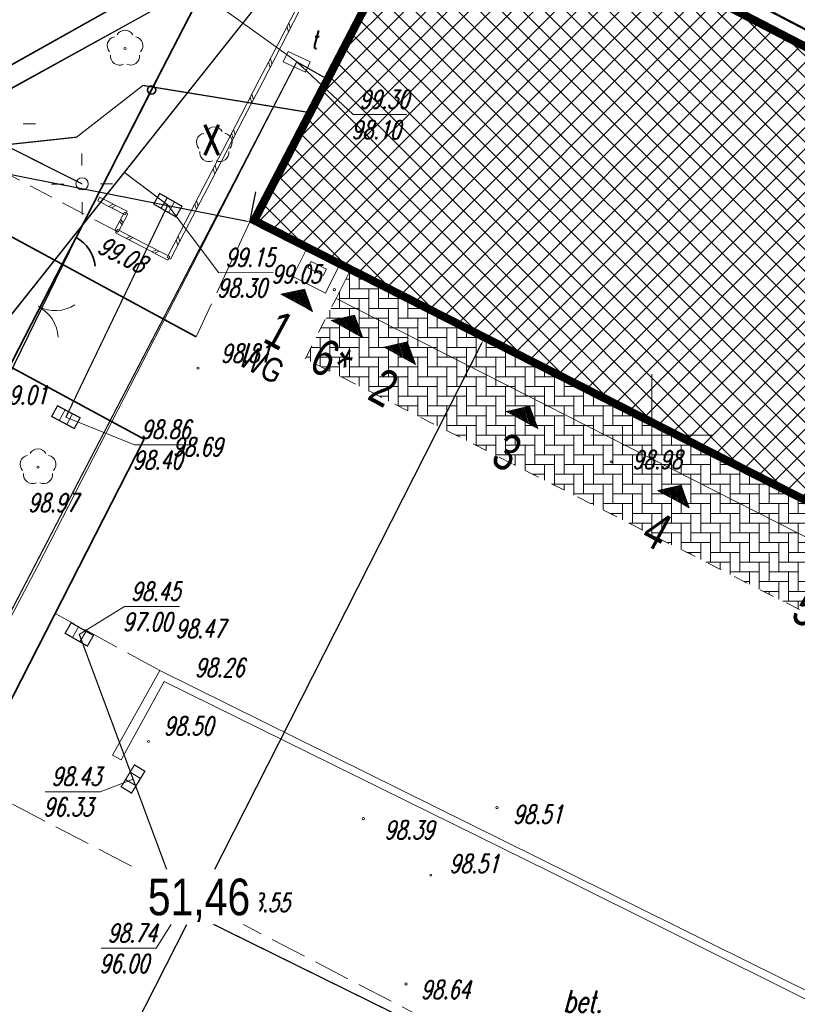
# Model space of a CAD drawing. Header units: metres. Extents: x 7502830 to 7503431, y 5814286 to 5814698.
# Tile 13 of 20: x 7503174 to 7503206, y 5814477 to 5814517. Entities that reach past the tile are written whole.
import ezdxf
from ezdxf.enums import TextEntityAlignment as Align

# ---------------------------------------------------------------- set-up
doc = ezdxf.new("R2010")
doc.units = ezdxf.units.M
doc.header["$MEASUREMENT"] = 0
for name, pattern in [('1', [0]), ('11', [3, 2.5, -0.5]), ('BUD', [0]), ('Dash', [0.6, 0.3, -0.3]), ('KOC', [1.5, 1, -0.5]), ('KOJ', [0]), ('KOU', [2, 1.5, -0.5]), ('UBK', [0]), ('UEB', [0]), ('UOK', [0]), ('UPC', [0]), ('UPE', [0]), ('UPK', [0]), ('UPT', [0])]:
    doc.linetypes.add(name, pattern=pattern)
doc.layers.get('0').update_dxf_attribs({"linetype": 'CONTINUOUS'})
doc.layers.get('Defpoints').update_dxf_attribs({"linetype": 'CONTINUOUS'})
for name, color, linetype in [('0_TXT', 7, 'CONTINUOUS'), ('3MS_view 1', 7, 'CONTINUOUS'), ('pomiar_18_12_2024', 7, 'CONTINUOUS')]:
    doc.layers.add(name, color=color, linetype=linetype)
doc.layers.add('1_ hatch proj.', color=7, linetype='CONTINUOUS', lineweight=9, true_color=0x1a8cff)
for name, color, linetype, lineweight in [('1_ view 1', 7, 'CONTINUOUS', 15), ('EBTPO_L_2', 7, 'CONTINUOUS', 15), ('EBUPP_L_1', 7, 'BUD', 35), ('KRZYZE_L_0', 7, '1', 18), ('MG_KANALIZACJA', 251, 'CONTINUOUS', 13), ('SDROK_T_0', 7, 'CONTINUOUS', 18), ('SDRPK_L_1', 7, '11', 15), ('SDRPK_L_3', 7, 'KOJ', 35), ('SDRPK_L_4', 7, 'KOU', 18), ('SDRPK_L_5', 7, '11', 18), ('SZOPO_L_0', 7, 'CONTINUOUS', 35), ('SZOPO_T_0', 7, 'CONTINUOUS', 18), ('SZZPZ_T_0', 3, 'CONTINUOUS', 18), ('UCCPOR_L_1', 6, 'UPC', 18), ('UEEPA_T_3', 1, 'CONTINUOUS', 18), ('UEEPON_L_1', 1, 'UEB', 15), ('UKKOA_T_0', 3, 'CONTINUOUS', 15), ('UKKOC_T_0', 3, 'CONTINUOUS', 15), ('UKKPA_T_1', 7, 'CONTINUOUS', 18), ('UKKPB_L_3', 14, 'UBK', 18), ('UKKPOD_L_1', 3, 'UPK', 18), ('UKKPOR_L_1', 34, 'UPK', 18), ('UTTOA_T_0', 30, 'CONTINUOUS', 15), ('UTTOC_T_0', 30, 'CONTINUOUS', 15), ('UTTPA_T_1', 30, 'CONTINUOUS', 18), ('UTTPO_L_1', 30, 'UPT', 15), ('WUKOS_T_1', 7, 'CONTINUOUS', 15), ('WWRPH_T_0', 7, 'CONTINUOUS', 15), ('WWRPH_T_1', 7, 'CONTINUOUS', 18)]:
    doc.layers.add(name, color=color, linetype=linetype, lineweight=lineweight)
doc.styles.add('ARIAL', font='arial.ttf', dxfattribs={"width": 0.8})
doc.styles.add('MtXpl_Arial CE', font='arial.ttf')
doc.styles.get("Standard").update_dxf_attribs({"font": 'Simplex.SHX', "width": 0.75})
doc.styles.add('STYL_ARIAL', font='simplex', dxfattribs={"width": 0.75, "oblique": 0.1})
doc.linetypes.add('FENCELINE1', pattern='A,6.35,-2.54,[133,ltypeshp.shx,S=2.54,R=0,X=-2.54,Y=0],-2.54,25.4', length=36.83)
doc.dimstyles.get("Standard").update_dxf_attribs({"dimtxt": 1, "dimasz": 1, "dimexe": 1, "dimexo": 1, "dimgap": 1, "dimtad": 1, "dimtxsty": 'Standard', "dimcen": 2.5, "dimadec": 0, "dimazin": 0, "dimtfac": 1, "dimtmove": 0, "dimatfit": 3, "dimfxl": 1, "dimarcsym": 0})

# ---------------------------------------------------------------- blocks, each defined once
blk = doc.blocks.new('BGB')
at = {"linetype": 'Continuous'}
for centre, start, end in [((-1.499999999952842, 1.189429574e-05), 359.9995456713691, 60.00000000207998), ((1.499999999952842, 1.18942957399e-05), 119.99999999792, 180.0004543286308)]:
    blk.add_arc(centre, 1.5, start, end, dxfattribs=at)
blk = doc.blocks.new('DLI')
at = {"color": 8, "linetype": 'Continuous', "lineweight": 5}
blk.add_circle((0, 0), 0.0450000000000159, dxfattribs=at)
for centre, radius, start, end in [((-0.3566585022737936, 0.1158924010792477), 0.375, 102.144465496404, 221.8600234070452), ((0, 0.3750563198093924), 0.375, 30.14012428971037, 149.8598757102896), ((0.3566585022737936, 0.1158924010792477), 0.375, 318.1399765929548, 77.85553450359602), ((-0.2204041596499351, -0.3033835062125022), 0.3749999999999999, 174.1481822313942, 293.8542284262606), ((0.220404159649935, -0.3033835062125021), 0.3749999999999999, 246.1457715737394, 5.851817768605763)]:
    blk.add_arc(centre, radius, start, end, dxfattribs=at)
blk = doc.blocks.new('SLS')
at = {"linetype": 'Continuous'}
blk.add_circle((0, 0), 0.250004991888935, dxfattribs=at)
blk = doc.blocks.new('LAT')
at = {"linetype": 'Continuous'}
for p, q in [((0, 0.75), (0, 1.25)), ((-1.25, 0), (-0.75, 0)), ((0.75, 0), (1.25, 0)), ((0, -0.75), (0, -1.25))]:
    blk.add_line(p, q, dxfattribs=at)
blk = doc.blocks.new('WLZ')
at = {"linetype": 'Continuous'}
blk.add_circle((0, 0), 0.300000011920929, dxfattribs=at)
blk = doc.blocks.new('KRA')
at = {"linetype": 'Continuous'}
for p, q in [((-0.5249999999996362, -0.25), (-0.5249999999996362, 0.25)), ((-0.5249999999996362, 0.25), (0.5249999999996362, 0.25)), ((-0.1749999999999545, -0.25), (-0.1749999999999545, 0.25)), ((0.1749999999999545, -0.25), (0.1749999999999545, 0.25)), ((0.5249999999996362, 0.25), (0.5249999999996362, -0.25)), ((0.5249999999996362, -0.25), (-0.5249999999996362, -0.25))]:
    blk.add_line(p, q, dxfattribs=at)
blk = doc.blocks.new('WLD')
at = {"linetype": 'Continuous'}
for p, q in [((0.5000250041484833, 0.2333450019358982), (-0.5000250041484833, 0.2333450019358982)), ((-0.5000250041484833, 0.2333450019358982), (-0.5000250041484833, -0.2333450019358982)), ((0.5000250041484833, -0.2333450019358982), (0.5000250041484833, 0.2333450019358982)), ((-0.5000250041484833, -0.2333450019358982), (0.5000250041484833, -0.2333450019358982))]:
    blk.add_line(p, q, dxfattribs=at)
blk = doc.blocks.new('WSP')
at = {"linetype": 'Continuous'}
blk.add_circle((0, 0), 0.0450000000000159, dxfattribs=at)
blk = doc.blocks.new('fdsfdsgdgfd')
at = {"layer": 'EBTPO_L_2', "color": 8, "linetype": '11'}
for p, q in [((-60.93998957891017, 100.5037807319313), (-61.69589987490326, 99.04824835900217)), ((-60.7979963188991, 100.4300385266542), (-61.55390661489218, 98.97450615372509)), ((-61.31794472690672, 99.77601454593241), (-61.25154249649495, 99.55671910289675)), ((-61.24235369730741, 99.92156778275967), (-61.17595146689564, 99.702272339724)), ((-61.69589987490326, 99.04824835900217), (-62.45181017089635, 97.59271598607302)), ((-61.55390661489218, 98.97450615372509), (-62.30981691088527, 97.51897378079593)), ((-61.9982639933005, 98.46603540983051), (-61.93186176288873, 98.24673996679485)), ((-62.07385502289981, 98.32048217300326), (-62.00745279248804, 98.1011867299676)), ((-62.45181017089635, 97.59271598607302), (-63.20772046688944, 96.13718361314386)), ((-62.30981691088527, 97.51897378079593), (-63.06572720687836, 96.06344140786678)), ((-62.8297653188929, 96.8649498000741), (-62.76336308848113, 96.64565435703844)), ((-62.75417428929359, 97.01050303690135), (-62.68777205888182, 96.79120759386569)), ((-63.20772046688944, 96.13718361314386), (-63.96363076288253, 94.6816512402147)), ((-63.06572720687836, 96.06344140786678), (-63.82163750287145, 94.60790903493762)), ((-63.58567561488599, 95.40941742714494), (-63.51927338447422, 95.19012198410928)), ((-63.51008458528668, 95.5549706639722), (-63.44368235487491, 95.33567522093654)), ((-63.96363076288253, 94.6816512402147), (-64.71954105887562, 93.22611886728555)), ((-63.82163750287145, 94.60790903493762), (-64.57754779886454, 93.15237666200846)), ((-64.26599488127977, 94.09943829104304), (-64.199592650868, 93.88014284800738)), ((-64.34158591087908, 93.95388505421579), (-64.27518368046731, 93.73458961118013)), ((-64.71954105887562, 93.22611886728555), (-65.47545135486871, 91.7705864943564)), ((-64.57754779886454, 93.15237666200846), (-65.33345809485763, 91.69684428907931)), ((-69.07446523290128, 92.6380370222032), (-69.00247866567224, 92.78092835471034)), ((-67.94548579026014, 92.06927366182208), (-69.07446523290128, 92.6380370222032)), ((-67.8734992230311, 92.21216499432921), (-69.00247866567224, 92.78092835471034)), ((-68.43798894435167, 92.49654667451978), (-68.62287345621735, 92.41053167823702)), ((-68.32509099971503, 92.4396703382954), (-68.5099755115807, 92.35365534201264)), ((-65.09749620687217, 92.49835268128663), (-65.0310939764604, 92.27905723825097)), ((-65.02190517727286, 92.64390591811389), (-64.95550294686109, 92.42461047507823)), ((-68.37315794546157, 91.42992802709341), (-67.9803186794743, 92.17791681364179)), ((-68.23150559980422, 91.35553305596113), (-67.83866633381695, 92.10352184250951)), ((-67.9803186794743, 92.17791681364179), (-67.83866633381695, 92.10352184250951)), ((-67.94548579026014, 92.06927366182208), (-67.8734992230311, 92.21216499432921)), ((-68.07436989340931, 91.65472857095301), (-68.17673831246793, 91.8039224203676)), ((-68.03508596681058, 91.72952744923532), (-68.1374543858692, 91.87872129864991)), ((-65.47545135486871, 91.7705864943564), (-66.2313616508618, 90.31505412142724)), ((-65.33345809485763, 91.69684428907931), (-66.08936839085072, 90.24131191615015)), ((-68.37315794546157, 91.42992802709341), (-68.23150559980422, 91.35553305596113)), ((-68.33925889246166, 91.32176303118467), (-68.26540465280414, 91.46369805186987)), ((-67.26827551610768, 90.76448926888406), (-68.33925889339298, 91.32176303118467)), ((-67.19442127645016, 90.90642428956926), (-68.26540465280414, 91.46369805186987)), ((-65.77781547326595, 91.18837354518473), (-65.71141324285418, 90.96907810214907)), ((-67.72991296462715, 91.18506117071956), (-67.91086554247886, 91.09885352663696)), ((-67.62281462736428, 91.12933379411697), (-67.80376720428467, 91.04312615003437)), ((-66.12343789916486, 90.34915052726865), (-67.19442127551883, 90.90642428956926)), ((-65.85340650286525, 91.04282030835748), (-65.78700427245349, 90.82352486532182)), ((-66.19729213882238, 90.20721550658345), (-67.26827551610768, 90.76448926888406)), ((-66.65892958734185, 90.62778740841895), (-66.83988216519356, 90.54157976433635)), ((-66.55183125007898, 90.57206003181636), (-66.73278382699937, 90.48585238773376)), ((-66.08936838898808, 90.24131191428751), (-66.23136164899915, 90.31505411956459)), ((-66.19729213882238, 90.20721550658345), (-66.12343789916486, 90.34915052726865))]:
    blk.add_line(p, q, dxfattribs=at)
at = {"layer": 'EBUPP_L_1', "color": 8, "linetype": 'BUD'}
for p, q in [((-54.99617391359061, 106.86032674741), (-62.84193952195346, 91.77256542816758)), ((22.56273711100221, 66.52879159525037), (-54.99617391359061, 106.86032674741)), ((-62.84193952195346, 91.77256542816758), (15.11368885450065, 52.20393530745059))]:
    blk.add_line(p, q, dxfattribs=at)
at = {"layer": 'KRZYZE_L_0', "color": 8, "linetype": '1'}
for p, q in [((-46.36000000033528, 80.53000000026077), (-46.36000000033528, 85.53000000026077)), ((-48.86000000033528, 83.03000000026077), (-43.86000000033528, 83.03000000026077))]:
    blk.add_line(p, q, dxfattribs=at)
at = {"layer": 'SDRPK_L_1', "color": 8, "linetype": 'KOU'}
for p, q in [((-66.5321024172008, 73.38999236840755), (-70.79302708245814, 75.71702760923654)), ((-74.34451692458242, 68.83433765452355), (-37.41519897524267, 49.61868819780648))]:
    blk.add_line(p, q, dxfattribs=at)
at = {"layer": 'SDRPK_L_3', "color": 8, "linetype": 'KOJ'}
for p, q in [((-96.49357683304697, 104.1069687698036), (-65.04144163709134, 87.06027064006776)), ((-94.0717305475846, 97.40301877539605), (-67.16413678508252, 82.8682868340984)), ((-67.16413678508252, 82.8682868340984), (-74.34451692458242, 68.83433765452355))]:
    blk.add_line(p, q, dxfattribs=at)
at = {"layer": 'SDRPK_L_4', "color": 8, "linetype": 'KOU'}
blk.add_line((-65.04144163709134, 87.06027064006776), (-62.84193952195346, 91.77256542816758), dxfattribs=at)
at = {"layer": 'SDRPK_L_5', "color": 8, "linetype": 'KOC'}
blk.add_line((-68.3023317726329, 91.39273054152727), (-97.69822816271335, 106.8638265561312), dxfattribs=at)
at = {"layer": 'SZOPO_L_0', "color": 8}
for p, q in [((-63.7730941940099, 103.2166452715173), (-66.86654709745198, 97.17832263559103)), ((-66.86654709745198, 97.17832263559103), (-69.96000000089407, 91.13999999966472)), ((-69.95999999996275, 91.14000000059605), (-70.5100000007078, 90.1000000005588)), ((-70.5100000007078, 90.1000000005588), (-72.8300000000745, 85.5800000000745))]:
    blk.add_line(p, q, dxfattribs=at)
blk.add_circle((-66.86654709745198, 97.17832263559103), 0.17, dxfattribs=at)
blk.add_arc((-70.72439140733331, 89.78830539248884), 1.552859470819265, 6.117007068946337, 60.51158032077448, dxfattribs=at)
at = {"layer": 'UCCPOR_L_1', "color": 8, "linetype": 'UPC'}
for p, q in [((-56.17240960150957, 107.4174739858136), (-82.23834776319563, 92.79650032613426)), ((-59.62525341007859, 104.4283013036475), (-83.78766446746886, 91.1003454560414))]:
    blk.add_line(p, q, dxfattribs=at)
at = {"layer": 'UEEPON_L_1', "color": 8, "linetype": 'UPE'}
for p, q in [((-69.71533630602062, 93.33055037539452), (-78.98039125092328, 97.98450212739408)), ((-69.94301477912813, 95.24464472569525), (-67.22076564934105, 97.3649638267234)), ((-67.22076564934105, 97.3649638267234), (-60.50232857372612, 96.27174285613)), ((-74.57757734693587, 94.74510802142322), (-69.94301477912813, 95.24464472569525))]:
    blk.add_line(p, q, dxfattribs=at)
at = {"layer": 'UKKOC_T_0', "color": 8, "linetype": 'Continuous', "lineweight": 0}
for p, q in [((-66.20159474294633, 92.46029663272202), (-64.11051071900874, 89.69264037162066)), ((-64.11051071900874, 89.69264037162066), (-61.8848125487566, 89.69299551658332)), ((-70.3775985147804, 83.7722609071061), (-67.56768319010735, 82.64243394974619)), ((-67.56768319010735, 82.64243394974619), (-65.31484235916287, 82.64279342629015)), ((-69.83014274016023, 74.86933328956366), (-67.97918592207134, 76.00877073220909)), ((-67.97918592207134, 76.00877073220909), (-65.72634509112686, 76.00913020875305)), ((-67.62641599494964, 68.94368646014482), (-68.97939848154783, 68.42450012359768)), ((-71.23223931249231, 68.42414064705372), (-68.97939848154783, 68.42450012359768)), ((-65.65451881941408, 63.6414108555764), (-66.68389624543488, 62.00702137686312)), ((-68.93673707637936, 62.00666190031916), (-66.68389624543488, 62.00702137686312))]:
    blk.add_line(p, q, dxfattribs=at)
at = {"layer": 'UKKPB_L_3', "color": 8, "linetype": 'UOK'}
for p, q in [((-66.5321024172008, 73.38999236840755), (-68.46682739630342, 69.9146555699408)), ((-39.7158681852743, 60.10945016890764), (-66.5321024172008, 73.38999236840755)), ((-68.1100770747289, 69.72520508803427), (-66.34855675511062, 72.94315206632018)), ((-66.34855675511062, 72.94315206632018), (-50.5241732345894, 65.14193374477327)), ((-68.46682739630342, 69.9146555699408), (-68.1100770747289, 69.72520508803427)), ((-50.5241732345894, 65.14193374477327), (-39.82171790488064, 59.79284429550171))]:
    blk.add_line(p, q, dxfattribs=at)
at = {"layer": 'UKKPOD_L_1', "color": 8, "linetype": 'UPK'}
for p, q in [((-66.20159475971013, 92.46029656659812), (-67.98817959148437, 93.80587273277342)), ((-70.37759851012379, 83.77226085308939), (-66.20159475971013, 92.46029656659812)), ((-65.65451876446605, 63.64141082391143), (-69.83014279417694, 74.86933328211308)), ((-31.86214984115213, 46.98454100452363), (-65.65451876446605, 63.64141082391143))]:
    blk.add_line(p, q, dxfattribs=at)
at = {"layer": 'UKKPOR_L_1', "color": 8, "linetype": 'UPK'}
blk.add_line((-60.64590545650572, 103.0453153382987), (-80.84716210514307, 77.62426084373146), dxfattribs=at)
at = {"layer": 'UTTOC_T_0', "color": 8, "linetype": 'Continuous', "lineweight": 0}
for p, q in [((-60.91615252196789, 98.33164717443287), (-58.61110325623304, 96.17056498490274)), ((-58.61110325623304, 96.17056498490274), (-56.41254774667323, 96.17091579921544))]:
    blk.add_line(p, q, dxfattribs=at)
at = {"layer": 'UTTPO_L_1', "color": 8, "linetype": 'UPT'}
for p, q in [((-60.91615253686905, 98.3316473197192), (-93.08184253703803, 121.4727342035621)), ((-60.91615253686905, 98.3316473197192), (-71.52591869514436, 77.68468445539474)), ((-60.91615253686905, 98.3316473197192), (-59.76756004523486, 97.68473589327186)), ((-71.52591869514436, 77.68468445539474), (-78.54016317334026, 64.44883586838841))]:
    blk.add_line(p, q, dxfattribs=at)
at = {"layer": 'SZOPO_T_0', "color": 8, "rotation": 242.5746774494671}
blk.add_blockref('BGB', (-71.50644588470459, 88.30706153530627), dxfattribs=at)
at = {"layer": 'SZZPZ_T_0', "color": 8, "rotation": 0.009142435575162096}
for p in [(-67.95319334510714, 98.87678146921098), (-64.29471564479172, 94.92024880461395), (-71.52044010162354, 81.72417263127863)]:
    blk.add_blockref('DLI', p, dxfattribs=at)
at = {"layer": 'UEEPA_T_3', "color": 8}
for name, p, rotation in [('LAT', (-72.87477535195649, 95.79077393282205), 0.009142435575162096), ('LAT', (-69.71533630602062, 93.33055037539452), 180.3885917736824), ('SLS', (-69.71533630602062, 93.33055037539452), 0.009142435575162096)]:
    blk.add_blockref(name, p, dxfattribs=dict(at, rotation=rotation))
at = {"layer": 'UKKPA_T_1', "color": 8}
for name, p, rotation in [('KRA', (-66.20159475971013, 92.46029656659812), 330.0275248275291), ('KRA', (-70.37759851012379, 83.77226085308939), 331.9366736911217), ('KRA', (-69.83014279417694, 74.86933328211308), 330.2164820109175), ('KRA', (-67.62641603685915, 68.94368648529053), 58.62866725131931), ('WLZ', (-65.65451876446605, 63.64141082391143), 0.009142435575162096)]:
    blk.add_blockref(name, p, dxfattribs=dict(at, rotation=rotation))
at = {"layer": 'UTTPA_T_1', "color": 8, "rotation": 334.6014378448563}
blk.add_blockref('WLD', (-60.91615253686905, 98.3316473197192), dxfattribs=at)
at = {"layer": 'WWRPH_T_1', "color": 8, "rotation": 0.009142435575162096}
for p in [(-59.3758629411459, 88.99721275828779), (-64.96419410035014, 85.7784915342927), (-48.02765095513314, 81.94238455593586), (-66.99402074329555, 70.47936899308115), (-52.71095500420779, 67.77190067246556), (-58.18682912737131, 67.31940077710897), (-55.42025310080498, 65.00526444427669), (-63.83168668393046, 64.55229555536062), (-56.43568425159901, 60.54530493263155)]:
    blk.add_blockref('WSP', p, dxfattribs=at)
at = {"layer": 'SDROK_T_0', "color": 8, "oblique": 15, "width": 0.7}
blk.add_text('bet.', height=0.8999999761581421, rotation=359.510941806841, dxfattribs=at).set_placement((-49.1938399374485, 59.83173852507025), align=Align.MIDDLE)
at = {"layer": 'UKKOA_T_0', "color": 8, "lineweight": 9, "oblique": 15, "width": 0.6999999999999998}
blk.add_text('k', height=0.75, rotation=0.009142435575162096, dxfattribs=at).set_placement((-65.04103239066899, 63.98131044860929))
at = {"layer": 'UKKOC_T_0', "color": 8, "lineweight": 9, "oblique": 15, "width": 0.6999999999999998}
for s, p in [('99.15', (-63.84272109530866, 90.69268311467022)), ('98.30', (-64.17745812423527, 89.44262968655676)), ('98.86', (-67.29989356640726, 83.64247669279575)), ('98.40', (-67.63463059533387, 82.3924232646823)), ('98.45', (-67.71139629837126, 77.00881347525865)), ('97.00', (-68.04613332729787, 75.75876004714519)), ('98.43', (-70.96444968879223, 69.42418339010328)), ('96.33', (-71.29918671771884, 68.17412996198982)), ('98.74', (-68.66894745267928, 63.00670464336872)), ('96.00', (-69.00368448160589, 61.75665121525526))]:
    blk.add_text(s, height=0.75, rotation=0.009142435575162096, dxfattribs=at).set_placement(p, align=Align.TOP_LEFT)
at = {"layer": 'UTTOA_T_0', "color": 8, "lineweight": 9, "oblique": 15, "width": 0.6999999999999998}
blk.add_text('t', height=0.75, rotation=0.009142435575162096, dxfattribs=at).set_placement((-60.33431192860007, 98.87210291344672))
at = {"layer": 'UTTOC_T_0', "color": 8, "lineweight": 9, "oblique": 15, "width": 0.6999999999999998}
for s, p in [('99.30', (-58.34331363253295, 97.1706077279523)), ('98.10', (-58.67805066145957, 95.92055429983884))]:
    blk.add_text(s, height=0.75, rotation=0.009142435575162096, dxfattribs=at).set_placement(p, align=Align.TOP_LEFT)
at = {"layer": 'WUKOS_T_1', "color": 8, "lineweight": 9, "oblique": 15, "width": 0.6999999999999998}
blk.add_text('99.08', height=0.75, rotation=333.7062971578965, dxfattribs=at).set_placement((-69.1415146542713, 90.54078346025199))
for s, p in [('99.05', (-60.94068006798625, 89.63091182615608)), ('98.81', (-63.01514334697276, 86.38507927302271)), ('98.69', (-64.98310185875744, 82.55400943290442)), ('98.98', (-46.14848918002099, 82.02496918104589)), ('98.47', (-64.87548281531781, 75.10533550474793)), ('98.26', (-64.07715053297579, 73.50931495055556)), ('98.50', (-65.35367887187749, 71.11488886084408)), ('98.51', (-51.0409796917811, 67.4992398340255)), ('98.39', (-56.30815882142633, 66.85993908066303)), ('98.51', (-53.6476904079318, 65.47703577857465)), ('98.55', (-62.21341641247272, 63.87951917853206)), ('98.64', (-54.81735982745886, 60.31597005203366))]:
    blk.add_text(s, height=0.75, rotation=0.009142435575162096, dxfattribs=at).set_placement(p, align=Align.MIDDLE)
at = {"layer": 'WWRPH_T_0', "color": 8, "lineweight": 9, "oblique": 15, "width": 0.6999999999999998}
for s, p in [('99.01', (-73.16729002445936, 84.30557879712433)), ('98.97', (-71.92673814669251, 79.89361051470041))]:
    blk.add_text(s, height=0.75, rotation=0.009142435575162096, dxfattribs=at).set_placement(p)
blk = doc.blocks.new('DSADSAFDSF')
h = blk.add_hatch()
h.set_pattern_fill('ANSI31', color=252, scale=0.011, angle=241.3821309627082)
h.set_pattern_definition([(286.3821309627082, (-2059230.265794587, 9392818.402264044), (0.03350711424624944, 0.009850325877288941), [])])
h.paths.add_polyline_path([(-6.323675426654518, -18.18496974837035), (-5.513976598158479, -18.62675952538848), (-5.270749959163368, -18.75946940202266), (-5.608487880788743, -17.83708637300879), (-6.567615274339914, -18.05355785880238)])
h = blk.add_hatch()
h.set_pattern_fill('ANSI31', color=150, scale=0.011, angle=241.3821309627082)
h.set_pattern_definition([(286.3821309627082, (-2059228.204726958, 9392817.330484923), (0.03350711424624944, 0.009850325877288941), [])])
h.paths.add_polyline_path([(-4.262607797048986, -19.2567488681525), (-3.452908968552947, -19.69853864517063), (-3.209682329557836, -19.83124852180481), (-3.547420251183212, -18.90886549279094), (-4.506547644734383, -19.12533697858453)])
h = blk.add_hatch()
h.set_pattern_fill('ANSI31', color=252, scale=0.011, angle=241.3821309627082)
h.set_pattern_definition([(286.3821309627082, (-2059226.054180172, 9392816.23705751), (0.03350711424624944, 0.009850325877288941), [])])
h.paths.add_polyline_path([(-2.112061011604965, -20.35017627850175), (-1.302362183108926, -20.79196605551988), (-1.059135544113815, -20.92467593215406), (-1.396873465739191, -20.00229290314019), (-2.356000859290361, -20.21876438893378)])
h = blk.add_hatch()
h.set_pattern_fill('ANSI31', color=252, scale=0.011, angle=241.3821309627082)
h.set_pattern_definition([(286.3821309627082, (-2059221.03586957, 9392813.60493517), (0.03350711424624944, 0.009850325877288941), [])])
h.paths.add_polyline_path([(2.906249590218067, -22.98229862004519), (3.715948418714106, -23.42408839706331), (3.959175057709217, -23.5567982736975), (3.621437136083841, -22.63441524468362), (2.66230974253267, -22.85088673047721)])
h = blk.add_hatch()
h.set_pattern_fill('ANSI31', color=252, scale=0.011, angle=241.3821309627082)
h.set_pattern_definition([(286.3821309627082, (-2059214.825652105, 9392810.359084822), (0.03350711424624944, 0.009850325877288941), [])])
h.paths.add_polyline_path([(9.116467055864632, -26.22814896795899), (9.926165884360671, -26.66993874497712), (10.16939252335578, -26.8026486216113), (9.831654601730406, -25.88026559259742), (8.872527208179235, -26.09673707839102)])
at = {"layer": '3MS_view 1', "ltscale": 2.5, "true_color": 0x0091c2, "transparency": 33554534}
h = blk.add_hatch(dxfattribs=at)
h.set_pattern_fill('ANSI37', color=142, scale=5)
h.set_pattern_definition([(45, (-7503191.363826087, -5814523.830326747), (-0.4419417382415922, 0.4419417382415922), []), (135, (-7503191.363826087, -5814523.830326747), (-0.4419417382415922, -0.4419417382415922), [])])
h.paths.add_polyline_path([(0.06391367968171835, -0.2023046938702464), (26.13018117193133, -13.75706674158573), (18.55680266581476, -28.32093063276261), (18.46631192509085, -28.27499944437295), (-7.64279552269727, -15.0225680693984)])
at = {"color": 7}
for points in [[(-6.323675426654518, -18.18496974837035), (-5.513976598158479, -18.62675952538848), (-5.513976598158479, -18.62675952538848), (-5.270749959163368, -18.75946940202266), (-5.608487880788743, -17.83708637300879), (-6.567615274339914, -18.05355785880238), (-6.323675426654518, -18.18496974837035), (-6.323675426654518, -18.18496974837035)], [(-2.112061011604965, -20.35017627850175), (-1.302362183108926, -20.79196605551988), (-1.302362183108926, -20.79196605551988), (-1.059135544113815, -20.92467593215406), (-1.396873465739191, -20.00229290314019), (-2.356000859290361, -20.21876438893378), (-2.112061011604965, -20.35017627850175), (-2.112061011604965, -20.35017627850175)], [(2.906249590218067, -22.98229862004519), (3.715948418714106, -23.42408839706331), (3.715948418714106, -23.42408839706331), (3.959175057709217, -23.5567982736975), (3.621437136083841, -22.63441524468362), (2.66230974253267, -22.85088673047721), (2.906249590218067, -22.98229862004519), (2.906249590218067, -22.98229862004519)], [(9.116467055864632, -26.22814896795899), (9.926165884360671, -26.66993874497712), (9.926165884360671, -26.66993874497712), (10.16939252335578, -26.8026486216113), (9.831654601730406, -25.88026559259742), (8.872527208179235, -26.09673707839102), (9.116467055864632, -26.22814896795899), (9.116467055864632, -26.22814896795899)]]:
    blk.add_lwpolyline(points, dxfattribs=at)
at = {"color": 150}
blk.add_lwpolyline([(-4.262607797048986, -19.2567488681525), (-3.452908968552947, -19.69853864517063), (-3.452908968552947, -19.69853864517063), (-3.209682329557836, -19.83124852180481), (-3.547420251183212, -18.90886549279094), (-4.506547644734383, -19.12533697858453), (-4.262607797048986, -19.2567488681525), (-4.262607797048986, -19.2567488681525)], dxfattribs=at)
at = {"layer": '1_ view 1', "linetype": 'Continuous'}
for points in [[(-5.545271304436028, -16.2554436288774), (-6.085965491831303, -17.32671737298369), (-4.7484041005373, -18.0056352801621), (-4.207709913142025, -16.9343615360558)], [(-4.835960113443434, -17.28834131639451), (-4.700176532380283, -17.0208290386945), (-5.324371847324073, -16.70400068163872), (-5.460155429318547, -16.97151296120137), (-4.835960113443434, -17.28834131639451)]]:
    blk.add_lwpolyline(points, dxfattribs=at)
at = {"layer": '1_ view 1', "color": 150, "linetype": 'Continuous'}
blk.add_lwpolyline([(-3.770858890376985, -17.15609788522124), (-4.3115618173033, -18.22073295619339), (18.07736042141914, -29.5915360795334), (18.48471173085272, -28.78899889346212)], dxfattribs=at)
at = {"layer": '1_ view 1', "color": 150, "linetype": 'Dash', "ltscale": 2}
blk.add_lwpolyline([(18.07677734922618, -29.59123994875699), (16.82317092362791, -32.0613352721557), (-5.567729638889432, -20.69617633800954), (-4.3115618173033, -18.22073295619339)], dxfattribs=at)
at = {"layer": '3MS_view 1', "color": 142, "true_color": 0x0091c2, "const_width": 0.2999999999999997}
blk.add_lwpolyline([(0.06391367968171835, -0.2023046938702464), (26.13018117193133, -13.75706674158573), (18.55680266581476, -28.32093063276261), (18.46631192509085, -28.27499944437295), (-7.64279552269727, -15.0225680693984)], close=True, dxfattribs=at)
at = {"layer": '3MS_view 1', "color": 4, "lineweight": 18}
blk.add_lwpolyline([(18.39842013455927, -28.40875558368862), (-7.845765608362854, -15.08776131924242), (3.592018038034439e-05, -1.867860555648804e-05), (26.11066404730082, -13.57784877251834), (26.2490722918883, -13.3116849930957), (26.47087544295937, -13.42702520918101), (18.48294954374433, -28.7880778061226), (18.26114641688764, -28.67273760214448), (18.39581045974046, -28.40743096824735), (-7.845765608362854, -15.08776131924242)], dxfattribs=at)
at = {"layer": '3MS_view 1', "color": 142, "true_color": 0x0091c2, "const_width": 0.2999999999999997}
blk.add_lwpolyline([(18.46631192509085, -28.27499944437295), (-7.64279552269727, -15.0225680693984)], dxfattribs=at)
at = {"color": 12, "true_color": 0xcd0000, "style": 'MtXpl_Arial CE'}
for s, height, width, p in [('1', 1.5, 0.75, (-7.369531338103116, -19.97267968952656)), ('WG', 0.9999999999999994, 0.7500000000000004, (-8.38446734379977, -20.91453430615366)), ('2', 1.5, 0.75, (-3.086475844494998, -22.32209975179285)), ('3', 1.5, 0.75, (1.963126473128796, -24.970503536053)), ('4', 1.5, 0.75, (8.109565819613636, -28.18316938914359)), ('5', 1.5, 0.75, (14.25967377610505, -31.36480752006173))]:
    blk.add_text(s, height=height, rotation=331.5947371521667, dxfattribs=dict(at, width=width)).set_placement(p)
at = {"color": 150, "style": 'MtXpl_Arial CE', "width": 0.75}
blk.add_text('6*', height=1.5, rotation=331.5947371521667, dxfattribs=at).set_placement((-5.496615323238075, -21.09360325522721))
blk = doc.blocks.new('fdghgf')
at = {"layer": 'pomiar_18_12_2024', "color": 212, "linetype": '1', "true_color": 0xb300b3, "const_width": 0.09}
blk.add_lwpolyline([(74.30400000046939, -42.21499999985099), (-3.234000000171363, -1.893999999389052), (-3.464199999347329, -2.337700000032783)], dxfattribs=at)
at = {"layer": 'pomiar_18_12_2024', "color": 212, "true_color": 0xb300b3}
blk.add_point((-14.33600000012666, -45.84799999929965), dxfattribs=at)
at = {"layer": 'pomiar_18_12_2024', "color": 212, "true_color": 0xb300b3, "style": 'STYL_ARIAL', "width": 0.75}
blk.add_text('X', height=1.25, dxfattribs=at).set_placement((-13.27639999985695, -15.07089999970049), align=Align.BOTTOM_LEFT)
blk = doc.blocks.new('*D1695')
at = {"layer": '0_TXT', "color": 0, "linetype": 'Continuous', "lineweight": -2}
for p, q in [((7503193.028123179, 5814503.915458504), (7503191.969220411, 5814504.45293518)), ((7503193.002384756, 5814503.726662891), (7503181.940743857, 5814481.933713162)), ((7503169.872642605, 5814458.157898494), (7503180.934283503, 5814479.950848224)), ((7503169.735440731, 5814458.025679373), (7503168.676537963, 5814458.563156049))]:
    blk.add_line(p, q, dxfattribs=at)
at = {"layer": '0_TXT', "color": 0, "linetype": 'Continuous'}
for points in [[(7503193.029135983, 5814503.713084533), (7503192.975633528, 5814503.740241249), (7503193.083854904, 5814503.887170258)], [(7503169.845891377, 5814458.171476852), (7503169.899393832, 5814458.144320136), (7503169.791172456, 5814457.997391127)]]:
    blk.add_solid(points, dxfattribs=at)
at = {"layer": 'Defpoints', "color": 0, "linetype": 'Continuous'}
for p in [(7503193.083854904, 5814503.887170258), (7503193.083854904, 5814503.887170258), (7503169.791172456, 5814457.997391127)]:
    blk.add_point(p, dxfattribs=at)
at = {"layer": '0_TXT', "color": 0, "linetype": 'Continuous', "insert": (7503181.43751368, 5814480.942280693), "char_height": 1.5, "attachment_point": 5, "style": 'ARIAL', "bg_fill": 3, "box_fill_scale": 1.25, "bg_fill_color": 256, "bg_fill_true_color": 13158600, "bg_fill_transparency": 0}
blk.add_mtext('\\A1;{\\C12;\\c205;51,46}', dxfattribs=at)
blk = doc.blocks.new('*D1696')
at = {"layer": '0_TXT', "color": 0, "linetype": 'Continuous', "lineweight": -2}
for p, q in [((7503115.935969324, 5814522.100750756), (7503116.165176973, 5814523.265920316)), ((7503116.10052094, 5814522.004682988), (7503147.605062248, 5814515.807231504)), ((7503183.341445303, 5814508.777308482), (7503151.836903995, 5814514.974759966)), ((7503183.530124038, 5814508.803890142), (7503183.759331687, 5814509.969059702))]:
    blk.add_line(p, q, dxfattribs=at)
at = {"layer": '0_TXT', "color": 0, "linetype": 'Continuous'}
for points in [[(7503116.106311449, 5814522.034118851), (7503116.09473043, 5814521.975247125), (7503115.923905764, 5814522.039426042)], [(7503183.335654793, 5814508.747872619), (7503183.347235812, 5814508.806744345), (7503183.518060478, 5814508.742565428)]]:
    blk.add_solid(points, dxfattribs=at)
at = {"layer": 'Defpoints', "color": 0, "linetype": 'Continuous'}
for p in [(7503115.923905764, 5814522.039426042), (7503183.518060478, 5814508.742565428), (7503183.518060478, 5814508.742565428)]:
    blk.add_point(p, dxfattribs=at)
at = {"layer": '0_TXT', "color": 0, "linetype": 'Continuous', "insert": (7503149.720983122, 5814515.390995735), "char_height": 1.5, "attachment_point": 5, "style": 'ARIAL', "bg_fill": 3, "box_fill_scale": 1.25, "bg_fill_color": 256, "bg_fill_true_color": 13158600, "bg_fill_transparency": 0}
blk.add_mtext('\\A1;{\\C12;\\c205;68,90}', dxfattribs=at)

msp = doc.modelspace()

# ---------------------------------------------------------------- hatches: boundary and pattern name
at = {"layer": '1_ hatch proj.', "linetype": 'Continuous', "true_color": 0xc7e3ff, "transparency": 33554559}
h = msp.add_hatch(dxfattribs=at)
h.set_pattern_fill('HLNHER', color=254, scale=0.1)
h.set_pattern_definition([(0, (0, 0), (0.4, 0.4), [1.2, -0.4]), (90, (0.4, 0), (-0.4, -0.4), [1.2, -0.4])])
h.paths.add_polyline_path([(7503187.592967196, 5814506.674228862), (7503185.796096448, 5814503.134150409), (7503208.187593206, 5814491.770166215), (7503209.870229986, 5814495.087352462), (7503209.648426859, 5814495.202692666), (7503209.759636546, 5814495.422895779)])

# ---------------------------------------------------------------- linework, layer by layer
at = {"color": 2, "linetype": 'FENCELINE1', "ltscale": 0.1}
msp.add_lwpolyline([(7503329.57038222, 5814472.213453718), (7503316.524961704, 5814472.359832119), (7503273.87, 5814493.72), (7503272.71, 5814491.46), (7503269.55, 5814484.86), (7503272.71, 5814491.46), (7503233.872523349, 5814510.718982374), (7503189.1, 5814532.9), (7503176.399999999, 5814508.109999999), (7503162.620000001, 5814479.900000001), (7503222.09567691, 5814449.006463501), (7503245.6, 5814437.12), (7503250.24, 5814446.33), (7503244.11, 5814449.32), (7503248.59, 5814458.52), (7503248.384508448, 5814458.620301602), (7503252.6, 5814467.3), (7503259, 5814464.12), (7503261.484551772, 5814469.168431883)], dxfattribs=at)
at = {"layer": '1_ view 1', "color": 24, "linetype": 'Continuous', "lineweight": 25, "true_color": 0x932525, "const_width": 0.05}
for points in [[(7503209.675217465, 5814523.950277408), (7503204.684051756, 5814526.880523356), (7503195.395074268, 5814531.493452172), (7503190.542448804, 5814534.978241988), (7503184.977021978, 5814537.512309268), (7503178.952353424, 5814540.51172066), (7503171.105375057, 5814544.418378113), (7503162.794438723, 5814548.222917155), (7503162.1108824, 5814547.05655929), (7503159.848357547, 5814537.569975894), (7503157.313183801, 5814535.283421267), (7503150.123926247, 5814524.724418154), (7503167.379608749, 5814514.954502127), (7503176.644663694, 5814510.300550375), (7503173.112299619, 5814512.074900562), (7503173.485224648, 5814512.760773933), (7503169.16361869, 5814504.812596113), (7503167.766898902, 5814505.377675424), (7503162.983473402, 5814492.418599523), (7503175.210086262, 5814472.452695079), (7503194.481755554, 5814462.752034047), (7503207.396713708, 5814456.362564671)], [(7503185.857683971, 5814513.241740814), (7503179.139234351, 5814514.334963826), (7503176.416985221, 5814512.214644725), (7503171.782422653, 5814511.715108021), (7503167.252548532, 5814506.456240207), (7503162.566319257, 5814504.163106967), (7503146.063520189, 5814495.422907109), (7503140.824708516, 5814485.794394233)]]:
    msp.add_lwpolyline(points, dxfattribs=at)
at = {"layer": '1_ view 1', "color": 227, "linetype": 'Continuous', "lineweight": 25, "true_color": 0x6d2c6c, "const_width": 0.05}
msp.add_lwpolyline([(7503137.659635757, 5814487.723935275), (7503142.256558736, 5814496.761050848), (7503186.73474659, 5814521.398301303), (7503187.046554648, 5814521.024253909), (7503188.182637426, 5814521.639869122), (7503187.919268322, 5814522.125901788), (7503190.392224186, 5814523.601902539), (7503191.060514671, 5814523.247045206), (7503191.363827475, 5814523.830326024), (7503190.187590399, 5814524.387473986), (7503141.478378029, 5814497.12671047), (7503136.939278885, 5814488.098529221)], dxfattribs=at)
at = {"layer": '1_ view 1', "color": 44, "linetype": 'Continuous', "lineweight": 25, "true_color": 0x9e691a, "const_width": 0.05}
msp.add_lwpolyline([(7503186.592439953, 5814514.654735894), (7503185.443847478, 5814515.301647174), (7503167.81983685, 5814481.418835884), (7503146.760053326, 5814493.592020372), (7503142.421039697, 5814485.247949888)], dxfattribs=at)
at = {"layer": 'MG_KANALIZACJA', "color": 79, "linetype": 'Continuous', "lineweight": 25, "true_color": 0x3b6039, "const_width": 0.05}
msp.add_lwpolyline([(7503185.713819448, 5814520.015593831), (7503165.512837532, 5814494.594260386), (7503157.404436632, 5814477.456409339)], dxfattribs=at)
at = {"layer": 'MG_KANALIZACJA', "color": 49, "linetype": 'Continuous', "lineweight": 25, "true_color": 0x454527, "const_width": 0.05}
for points in [[(7503178.371820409, 5814510.775872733), (7503180.158405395, 5814509.43029645), (7503175.982401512, 5814500.742260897)], [(7503179.828511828, 5814509.909144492), (7503179.578719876, 5814509.47601174), (7503180.488298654, 5814508.95144864), (7503180.738090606, 5814509.384581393), (7503179.828511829, 5814509.909144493)], [(7503175.63673849, 5814501.209852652), (7503176.563288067, 5814500.71588314), (7503176.32806449, 5814500.274669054), (7503175.401514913, 5814500.768638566), (7503175.63673849, 5814501.209852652)], [(7503175.950024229, 5814491.883136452), (7503176.198386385, 5814492.317090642), (7503177.109690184, 5814491.795530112), (7503176.861328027, 5814491.361575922), (7503175.950024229, 5814491.883136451)], [(7503176.52985726, 5814491.839333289), (7503180.705481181, 5814480.611410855), (7503214.497850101, 5814463.954541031), (7503255.161690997, 5814444.340475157), (7503266.249332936, 5814466.754474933)], [(7503178.246825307, 5814485.59558114), (7503178.673730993, 5814485.335289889), (7503179.22034262, 5814486.23179183), (7503178.793436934, 5814486.492083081), (7503178.246825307, 5814485.59558114)]]:
    msp.add_lwpolyline(points, dxfattribs=at)

# ---------------------------------------------------------------- block references
at = {"linetype": 'Continuous'}
msp.add_blockref('fdsfdsgdgfd', (7503246.36, 5814416.97), dxfattribs=at)
at = {"layer": '1_ view 1', "linetype": 'Continuous'}
msp.add_blockref('DSADSAFDSF', (7503191.363826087, 5814523.830326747), dxfattribs=at)
at = {"layer": 'pomiar_18_12_2024', "linetype": 'Continuous'}
msp.add_blockref('fdghgf', (7503194.828062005, 5814526.168008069), dxfattribs=at)

# ---------------------------------------------------------------- next in the draw order: dimensions: what is measured, and where the dimension line sits
at = {"layer": '0_TXT', "linetype": 'Continuous'}
for p1, p2, text, picture, middle in [((7503115.923905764, 5814522.039426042), (7503183.518060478, 5814508.742565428), '{\\C12;\\c205;68,90}', '*D1696', (7503149.720983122, 5814515.390995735)), ((7503169.791172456, 5814457.997391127), (7503193.083854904, 5814503.887170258), '{\\C12;\\c205;51,46}', '*D1695', (7503181.43751368, 5814480.942280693))]:
    dim = msp.add_aligned_dim(p1=p1, p2=p2, distance=0, text=text, dimstyle='Standard', override={"dimtxt": 1.5, "dimasz": 0.18, "dimexe": 1.25, "dimexo": 0.0625, "dimgap": 0.09, "dimtad": 0, "dimtih": 1, "dimtoh": 1, "dimdec": 4, "dimzin": 0, "dimdsep": 46, "dimtxsty": 'ARIAL', "dimcen": 0.09, "dimtdec": 4, "dimtofl": 0, "dimtfill": 1, "dimtolj": 1, "dimtzin": 0}, dxfattribs=at)
    dim.commit()
    dim.dimension.update_dxf_attribs({"geometry": picture, "text_midpoint": middle})

doc.saveas('drawing.dxf')
